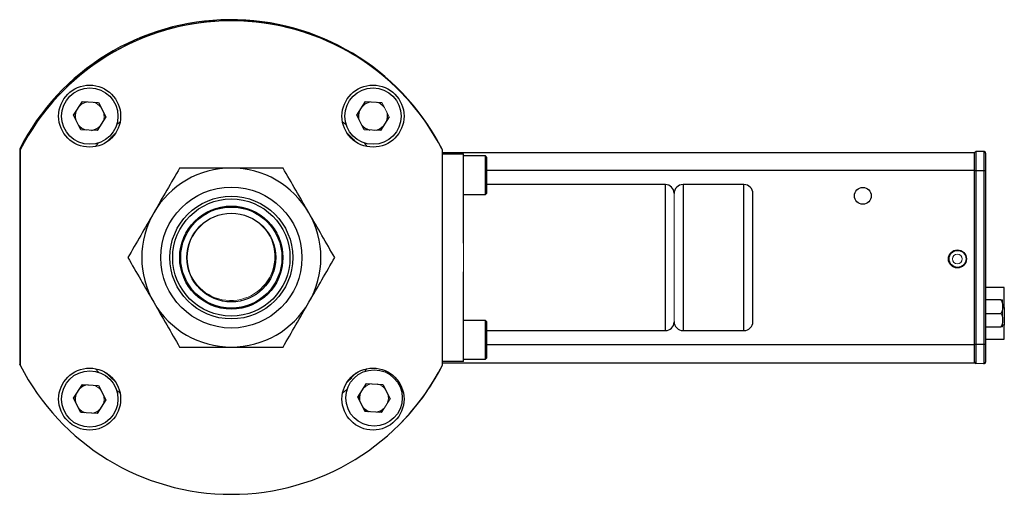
# Model space of a CAD drawing. Header units: inches. Extents: x 1.28 to 8.74, y 0.51 to 8.07.
# Tile 5 of 11: x 4.16 to 5.88, y 5.89 to 6.71. Entities that reach past the tile are written whole.
import ezdxf

# ---------------------------------------------------------------- set-up
doc = ezdxf.new("R2010")
doc.units = ezdxf.units.IN
doc.header["$MEASUREMENT"] = 0

msp = doc.modelspace()

# ---------------------------------------------------------------- linework, layer by layer
at = {"color": 7, "linetype": 'Continuous', "lineweight": 25}
for p, q in [((4.2581, 6.5471), (4.2736, 6.5709)), ((4.2736, 6.5709), (4.302, 6.5693)), ((4.302, 6.5693), (4.3148, 6.544)), ((4.7521, 6.5471), (4.7676, 6.5709)), ((4.7676, 6.5709), (4.796, 6.5693)), ((4.2709, 6.5218), (4.2581, 6.5471)), ((4.3148, 6.544), (4.2993, 6.5202)), ((4.7649, 6.5218), (4.7521, 6.5471)), ((4.8088, 6.544), (4.7933, 6.5202)), ((4.2993, 6.5202), (4.2709, 6.5218)), ((4.7933, 6.5202), (4.7649, 6.5218)), ((4.1643, 6.4886), (4.1643, 6.1124)), ((4.1653, 6.4866), (4.1653, 6.1104)), ((4.9006, 6.4884), (4.9006, 6.4886)), ((4.9015, 6.1104), (4.9015, 6.4866)), ((4.9015, 6.4822), (5.8292, 6.4822)), ((4.9015, 6.4798), (4.9381, 6.4798)), ((4.9381, 6.3237), (4.9381, 6.4798)), ((4.9766, 6.476), (4.9381, 6.476)), ((4.9791, 6.4735), (4.9766, 6.476)), ((4.9766, 6.4734), (4.9766, 6.476)), ((5.8292, 6.4822), (5.8292, 6.4509)), ((5.8458, 6.484), (5.8321, 6.4835)), ((5.8321, 6.4835), (5.8321, 6.4506)), ((5.8458, 6.484), (5.8458, 6.4506)), ((4.9766, 6.4085), (4.9766, 6.4734)), ((4.9791, 6.411), (4.9791, 6.4735)), ((5.8292, 6.4509), (5.8292, 6.1462)), ((5.8292, 6.4506), (5.8321, 6.4506)), ((5.8321, 6.4506), (5.8458, 6.4506)), ((5.8321, 6.4506), (5.8321, 6.1465)), ((5.8458, 6.4506), (5.8489, 6.4506)), ((5.8458, 6.4506), (5.8458, 6.1465)), ((5.8489, 6.4506), (5.8489, 6.1465)), ((5.8489, 6.4495), (5.8489, 6.4495)), ((5.2906, 6.426), (4.9791, 6.426)), ((5.4275, 6.426), (5.3212, 6.426)), ((4.9381, 6.4085), (4.9766, 6.4085)), ((4.9766, 6.4085), (4.9791, 6.411)), ((4.9381, 6.1173), (4.9381, 6.2734)), ((5.8816, 6.2465), (5.8489, 6.2465)), ((5.8816, 6.2111), (5.8816, 6.2465)), ((5.8757, 6.2245), (5.8489, 6.2245)), ((5.8786, 6.2177), (5.8786, 6.2079)), ((5.8489, 6.2011), (5.8757, 6.2011)), ((5.8816, 6.2111), (5.8816, 6.1806)), ((4.9766, 6.1886), (4.9381, 6.1886)), ((4.9791, 6.1861), (4.9766, 6.1886)), ((4.9766, 6.1211), (4.9766, 6.1886)), ((4.9791, 6.1837), (4.9791, 6.1861)), ((4.9791, 6.1236), (4.9791, 6.1837)), ((5.8786, 6.1943), (5.8786, 6.1846)), ((4.9791, 6.171), (5.2906, 6.171)), ((5.3212, 6.171), (5.4275, 6.171)), ((5.8489, 6.1777), (5.8757, 6.1777)), ((5.8816, 6.1558), (5.8816, 6.1806)), ((5.8489, 6.1558), (5.8816, 6.1558)), ((5.8321, 6.1465), (5.8292, 6.1465)), ((5.8292, 6.1462), (5.8292, 6.1149)), ((5.8458, 6.1465), (5.8321, 6.1465)), ((5.8321, 6.1465), (5.8321, 6.1136)), ((5.8458, 6.1465), (5.8458, 6.1131)), ((5.8489, 6.1465), (5.8458, 6.1465)), ((4.9381, 6.1173), (4.9015, 6.1173)), ((4.9015, 6.1149), (5.8292, 6.1149)), ((4.9381, 6.1211), (4.9766, 6.1211)), ((4.9766, 6.1211), (4.9791, 6.1236)), ((5.8458, 6.1131), (5.8321, 6.1136)), ((4.1653, 6.1105), (4.1643, 6.1124)), ((4.9006, 6.1085), (4.9006, 6.1086)), ((4.2581, 6.0531), (4.2736, 6.0769)), ((4.2736, 6.0769), (4.302, 6.0753)), ((4.302, 6.0753), (4.3148, 6.05)), ((4.7539, 6.0549), (4.7694, 6.0787)), ((4.7694, 6.0787), (4.7978, 6.0771)), ((4.7978, 6.0771), (4.8106, 6.0518)), ((4.2709, 6.0278), (4.2581, 6.0531)), ((4.3148, 6.05), (4.2993, 6.0262)), ((4.7667, 6.0296), (4.7539, 6.0549)), ((4.2993, 6.0262), (4.2709, 6.0278)), ((4.7709, 6.03), (4.7659, 6.0329)), ((4.7951, 6.028), (4.7667, 6.0296))]:
    msp.add_line(p, q, dxfattribs=at)
at = {"color": 144, "linetype": 'Continuous', "lineweight": 18}
for p, q in [((4.796, 6.5693), (4.8088, 6.544)), ((4.2619, 6.5529), (4.2608, 6.5455)), ((4.2608, 6.5455), (4.2612, 6.541)), ((4.7549, 6.5455), (4.7554, 6.5405)), ((4.3332, 6.53), (4.3395, 6.5353)), ((4.7266, 6.536), (4.7338, 6.53)), ((4.2966, 6.4924), (4.302, 6.4989)), ((4.7649, 6.4989), (4.7704, 6.4924)), ((5.3056, 6.4104), (5.3056, 6.2985)), ((4.9381, 6.3237), (4.9381, 6.2734)), ((5.8786, 6.2177), (5.8786, 6.2245)), ((5.8786, 6.1943), (5.8786, 6.2079)), ((5.8786, 6.1777), (5.8786, 6.1846)), ((4.302, 6.0982), (4.2967, 6.1045)), ((4.7703, 6.1046), (4.7664, 6.0999)), ((4.3387, 6.0624), (4.3332, 6.0671)), ((4.7354, 6.0685), (4.7273, 6.0616)), ((4.7668, 6.073), (4.7647, 6.0715)), ((4.2608, 6.0514), (4.2612, 6.047)), ((4.7557, 6.0577), (4.755, 6.0528)), ((4.7567, 6.0493), (4.7566, 6.0513)), ((4.8106, 6.0518), (4.7951, 6.028)), ((4.7665, 6.03), (4.7673, 6.0295)), ((4.7709, 6.03), (4.7722, 6.0293))]:
    msp.add_line(p, q, dxfattribs=at)
at = {"color": 8, "linetype": 'Continuous', "lineweight": 25}
for p, q in [((4.9791, 6.4509), (5.8292, 6.4509)), ((5.2906, 6.171), (5.2906, 6.426)), ((5.3212, 6.426), (5.3212, 6.2985)), ((5.4275, 6.171), (5.4275, 6.426)), ((5.3212, 6.2985), (5.3212, 6.171)), ((5.8786, 6.2111), (5.8816, 6.2111)), ((5.8816, 6.1806), (5.8786, 6.1806)), ((5.8292, 6.1462), (4.9791, 6.1462))]:
    msp.add_line(p, q, dxfattribs=at)
at = {"color": 144, "linetype": 'Continuous', "lineweight": 18, "flags": 128}
for points in [[(4.2992, 6.5676), (4.2991, 6.5677), (4.2944, 6.5698)], [(4.7561, 6.5533), (4.7561, 6.5531), (4.7549, 6.5455)], [(4.3319, 6.5163), (4.3213, 6.506), (4.3155, 6.5)], [(4.7512, 6.5), (4.7363, 6.515), (4.7349, 6.5163)], [(4.7476, 6.5039), (4.7422, 6.5084), (4.7361, 6.5152)], [(4.3236, 6.5083), (4.3214, 6.5061), (4.3155, 6.5)], [(4.3155, 6.097), (4.3213, 6.0909), (4.3325, 6.0801)], [(4.3159, 6.0968), (4.3214, 6.091), (4.3323, 6.0804)], [(4.7349, 6.0806), (4.7363, 6.082), (4.7512, 6.097)], [(4.3297, 6.0838), (4.3203, 6.093), (4.3182, 6.0952)], [(4.7349, 6.0806), (4.7364, 6.0821), (4.7433, 6.0887)], [(4.2619, 6.059), (4.2619, 6.0589), (4.2608, 6.0514)], [(4.7566, 6.0513), (4.7578, 6.0586), (4.7579, 6.059)], [(4.7576, 6.0571), (4.7569, 6.0515), (4.7571, 6.0486)], [(4.2923, 6.0266), (4.2991, 6.0293), (4.3033, 6.0323)], [(4.7643, 6.0342), (4.7667, 6.0323), (4.7723, 6.0293)], [(4.7714, 6.0292), (4.7665, 6.032), (4.7648, 6.0333)], [(4.7736, 6.0292), (4.773, 6.0293), (4.7709, 6.03)], [(4.7866, 6.0285), (4.7881, 6.0289), (4.79, 6.0296)], [(4.7913, 6.0301), (4.7878, 6.0286), (4.7872, 6.0284)], [(4.7911, 6.0282), (4.7932, 6.0293), (4.7987, 6.0336)]]:
    msp.add_lwpolyline(points, dxfattribs=at)
at = {"color": 7, "linetype": 'Continuous', "lineweight": 25}
for centre, radius in [((4.2863, 6.5455), 0.0541), ((4.2865, 6.5455), 0.0492), ((4.7805, 6.5455), 0.0541), ((4.7805, 6.5455), 0.0492), ((4.5334, 6.2985), 0.1231), ((4.5334, 6.2985), 0.1072), ((5.6348, 6.4063), 0.0148), ((4.5334, 6.2985), 0.1023), ((4.5334, 6.2985), 0.09), ((4.5334, 6.2985), 0.0883), ((4.5334, 6.2985), 0.0775), ((5.7997, 6.2961), 0.0157), ((4.2863, 6.0514), 0.0541), ((4.2865, 6.0515), 0.0492), ((4.7805, 6.0514), 0.0541), ((4.7823, 6.0534), 0.0492)]:
    msp.add_circle(centre, radius, dxfattribs=at)
at = {"color": 144, "linetype": 'Continuous', "lineweight": 18}
for centre, radius in [((4.5334, 6.2985), 0.077), ((5.7997, 6.2961), 0.00837)]:
    msp.add_circle(centre, radius, dxfattribs=at)
at = {"color": 7, "linetype": 'Continuous', "lineweight": 25}
for centre, radius, start, end in [((4.5324, 6.3005), 0.4134, 27.7996, 152.9331), ((4.5334, 6.2985), 0.4134, 27.0669, 152.9331), ((4.5335, 6.2985), 0.4134, 27.3651, 135.0061), ((4.2865, 6.5455), 0.025, 276.7466, 316.9382), ((4.7805, 6.5455), 0.025, 216.7466, 256.9382), ((5.8459, 6.481), 0.00295, 0, 92), ((4.5334, 6.2985), 0.1563, 90, 150), ((4.5334, 6.2985), 0.1563, 30, 90), ((5.2906, 6.411), 0.015, 0, 90), ((5.3212, 6.4104), 0.0156, 90, 180), ((5.4275, 6.4104), 0.0156, 0, 90), ((4.5334, 6.2985), 0.1563, 150, 210), ((4.5334, 6.2985), 0.1563, 330, 30), ((4.5334, 6.2985), 0.1563, 210, 270), ((4.5334, 6.2985), 0.1563, 270, 330), ((5.2906, 6.186), 0.015, 270, 0), ((5.3212, 6.1867), 0.0156, 180, 270), ((5.4275, 6.1867), 0.0156, 270, 0), ((5.8322, 6.1166), 0.00295, 180, 268), ((5.8459, 6.1161), 0.00295, 268, 0), ((4.5334, 6.2985), 0.4134, 207.0669, 332.9331), ((4.5335, 6.2985), 0.4134, 314.9939, 332.6349), ((4.2865, 6.0515), 0.025, 96.7466, 136.9382)]:
    msp.add_arc(centre, radius, start, end, dxfattribs=at)
at = {"color": 144, "linetype": 'Continuous', "lineweight": 18}
for centre, radius, start, end in [((4.2865, 6.5455), 0.025, 96.7466, 136.9382), ((4.2863, 6.5455), 0.0255, 102.2531, 130.4114), ((4.2865, 6.5455), 0.025, 36.7466, 76.9382), ((4.7805, 6.5455), 0.025, 96.7466, 136.9382), ((4.7805, 6.5455), 0.0255, 102.318, 131.3667), ((4.7805, 6.5455), 0.025, 36.7466, 76.9382), ((4.7805, 6.5455), 0.0255, 42.318, 71.3667), ((4.2865, 6.5455), 0.025, 156.7466, 196.9382), ((4.2865, 6.5455), 0.025, 336.7466, 16.9382), ((4.2863, 6.5455), 0.0255, 341.3014, 12.4528), ((4.7805, 6.5455), 0.025, 156.7466, 196.9382), ((4.7805, 6.5455), 0.025, 336.7466, 16.9382), ((4.7805, 6.5455), 0.0255, 342.318, 11.3667), ((4.2865, 6.5455), 0.025, 216.7466, 256.9382), ((4.2863, 6.5455), 0.0255, 223.3343, 251.3021), ((4.7805, 6.5455), 0.025, 276.7466, 316.9382), ((4.7805, 6.5455), 0.0255, 282.318, 311.3667), ((5.8322, 6.4805), 0.00295, 92, 180), ((4.5324, 6.3005), 0.077, 0, 24.7319), ((4.5324, 6.3005), 0.077, 206.4278, 0), ((4.2865, 6.0515), 0.025, 36.7466, 76.9382), ((4.7823, 6.0534), 0.025, 156.7466, 196.9382), ((4.7823, 6.0534), 0.025, 96.7466, 136.9382), ((4.7823, 6.0534), 0.025, 36.7466, 76.9382), ((4.2865, 6.0515), 0.025, 156.7466, 196.9382), ((4.2865, 6.0515), 0.025, 336.7466, 16.9382), ((4.2863, 6.0514), 0.0255, 341.9731, 13.0341), ((4.7823, 6.0534), 0.025, 336.7466, 16.9382), ((4.2865, 6.0515), 0.025, 216.7466, 256.9382), ((4.2863, 6.0514), 0.0255, 223.8261, 250.1731), ((4.2865, 6.0515), 0.025, 276.7466, 316.9382), ((4.7823, 6.0534), 0.025, 216.7466, 256.9382), ((4.7823, 6.0534), 0.025, 276.7466, 316.9382)]:
    msp.add_arc(centre, radius, start, end, dxfattribs=at)
at = {"color": 7, "linetype": 'Continuous', "lineweight": 25}
msp.add_ellipse((5.8001, 6.2961), major_axis=(0.0148, 0), ratio=0.999657, dxfattribs=at)
at = {"color": 144, "linetype": 'Continuous', "lineweight": 18}
for points in [[(5.8292, 6.4805), (5.8292, 6.4805), (5.8292, 6.4671), (5.8292, 6.4506)], [(5.8757, 6.2245), (5.8769, 6.2223), (5.878, 6.22), (5.8786, 6.2177)], [(5.8786, 6.2245), (5.878, 6.2245), (5.8769, 6.2245), (5.8757, 6.2245)], [(5.8786, 6.2079), (5.878, 6.2055), (5.8769, 6.2033), (5.8757, 6.2011)], [(5.8757, 6.2011), (5.8769, 6.1989), (5.878, 6.1967), (5.8786, 6.1943)], [(5.8786, 6.1846), (5.878, 6.1822), (5.8769, 6.1799), (5.8757, 6.1777)], [(5.8757, 6.1777), (5.8769, 6.1777), (5.878, 6.1777), (5.8786, 6.1777)], [(5.8292, 6.1465), (5.8292, 6.13), (5.8292, 6.1166), (5.8292, 6.1166)]]:
    msp.add_open_spline(points, degree=3, dxfattribs=at)
at = {"color": 7, "linetype": 'Continuous', "lineweight": 25}
for points, knots in [([(5.8489, 6.481), (5.8489, 6.481), (5.8489, 6.481), (5.8489, 6.4809), (5.8489, 6.4806), (5.8489, 6.4803), (5.8489, 6.4799), (5.8489, 6.4795), (5.8489, 6.4784), (5.8489, 6.4762), (5.8489, 6.4723), (5.8489, 6.4674), (5.8489, 6.4629), (5.8489, 6.4591), (5.8489, 6.4563), (5.8489, 6.4535), (5.8489, 6.4516), (5.8489, 6.4506)], [0, 0, 0, 0, 0.034551, 0.068856, 0.103014, 0.137125, 0.171292, 0.205614, 0.240191, 0.370055, 0.500029, 0.629892, 0.759866, 0.82015, 0.879906, 0.939676, 1, 1, 1, 1]), ([(4.4432, 6.4547), (4.4358, 6.442), (4.4284, 6.4291), (4.4134, 6.4031), (4.4058, 6.3899), (4.3981, 6.3766)], [0, 0, 0, 0, 0.5, 0.5, 1, 1, 1, 1]), ([(4.5334, 6.4547), (4.518, 6.4547), (4.5028, 6.4547), (4.4728, 6.4547), (4.4579, 6.4547), (4.4432, 6.4547)], [0, 0, 0, 0, 0.5, 0.5, 1, 1, 1, 1]), ([(4.6236, 6.4547), (4.6089, 6.4547), (4.594, 6.4547), (4.564, 6.4547), (4.5488, 6.4547), (4.5334, 6.4547)], [0, 0, 0, 0, 0.5, 0.5, 1, 1, 1, 1]), ([(4.6687, 6.3766), (4.661, 6.3899), (4.6534, 6.4031), (4.6384, 6.4291), (4.631, 6.442), (4.6236, 6.4547)], [0, 0, 0, 0, 0.5, 0.5, 1, 1, 1, 1]), ([(5.4431, 6.1867), (5.4431, 6.1867), (5.4431, 6.1985), (5.4431, 6.2404), (5.4431, 6.2689), (5.4431, 6.3282), (5.4431, 6.3567), (5.4431, 6.3986), (5.4431, 6.4104), (5.4431, 6.4104)], [0, 0, 0, 0, 0.25, 0.25, 0.5, 0.5, 0.75, 0.75, 1, 1, 1, 1]), ([(4.3981, 6.3766), (4.3904, 6.3633), (4.3828, 6.3501), (4.3678, 6.3241), (4.3603, 6.3112), (4.353, 6.2985)], [0, 0, 0, 0, 0.5, 0.5, 1, 1, 1, 1]), ([(4.7138, 6.2985), (4.7064, 6.3112), (4.699, 6.3241), (4.684, 6.3501), (4.6764, 6.3633), (4.6687, 6.3766)], [0, 0, 0, 0, 0.5, 0.5, 1, 1, 1, 1]), ([(4.353, 6.2985), (4.3603, 6.2857), (4.3678, 6.2729), (4.3828, 6.2468), (4.3904, 6.2337), (4.3981, 6.2204)], [0, 0, 0, 0, 0.5, 0.5, 1, 1, 1, 1]), ([(4.6687, 6.2204), (4.6764, 6.2337), (4.684, 6.2468), (4.699, 6.2729), (4.7064, 6.2857), (4.7138, 6.2985)], [0, 0, 0, 0, 0.5, 0.5, 1, 1, 1, 1]), ([(4.3981, 6.2204), (4.4058, 6.207), (4.4134, 6.1939), (4.4284, 6.1679), (4.4358, 6.155), (4.4432, 6.1422)], [0, 0, 0, 0, 0.5, 0.5, 1, 1, 1, 1]), ([(4.6236, 6.1422), (4.631, 6.155), (4.6384, 6.1679), (4.6534, 6.1939), (4.661, 6.207), (4.6687, 6.2204)], [0, 0, 0, 0, 0.5, 0.5, 1, 1, 1, 1]), ([(4.4432, 6.1422), (4.4579, 6.1422), (4.4728, 6.1422), (4.5028, 6.1422), (4.518, 6.1422), (4.5334, 6.1422)], [0, 0, 0, 0, 0.5, 0.5, 1, 1, 1, 1]), ([(4.5334, 6.1422), (4.5488, 6.1422), (4.564, 6.1422), (4.594, 6.1422), (4.6089, 6.1422), (4.6236, 6.1422)], [0, 0, 0, 0, 0.5, 0.5, 1, 1, 1, 1]), ([(5.8489, 6.1465), (5.8489, 6.1459), (5.8489, 6.1448), (5.8489, 6.1432), (5.8489, 6.1416), (5.8489, 6.14), (5.8489, 6.1384), (5.8489, 6.1368), (5.8489, 6.1339), (5.8489, 6.1297), (5.8489, 6.1248), (5.8489, 6.1209), (5.8489, 6.1185), (5.8489, 6.1172), (5.8489, 6.1166), (5.8489, 6.1161), (5.8489, 6.1161), (5.8489, 6.1161)], [0, 0, 0, 0, 0.034551, 0.068856, 0.103014, 0.137125, 0.171292, 0.205614, 0.240191, 0.370055, 0.500029, 0.629892, 0.759866, 0.82015, 0.879906, 0.939676, 1, 1, 1, 1])]:
    msp.add_open_spline(points, degree=3, knots=knots, dxfattribs=at)
at = {"color": 144, "linetype": 'Continuous', "lineweight": 18}
for points, knots in [([(5.3056, 6.186), (5.3056, 6.186), (5.3056, 6.1979), (5.3056, 6.2401), (5.3056, 6.2687), (5.3056, 6.3284), (5.3056, 6.357), (5.3056, 6.3992), (5.3056, 6.411), (5.3056, 6.411)], [0, 0, 0, 0, 0.25, 0.25, 0.5, 0.5, 0.75, 0.75, 1, 1, 1, 1]), ([(5.3056, 6.2985), (5.3056, 6.2689), (5.3056, 6.2404), (5.3056, 6.1985), (5.3056, 6.1867), (5.3056, 6.1867)], [0, 0, 0, 0, 0.5, 0.5, 1, 1, 1, 1])]:
    msp.add_open_spline(points, degree=3, knots=knots, dxfattribs=at)

doc.saveas('drawing.dxf')
